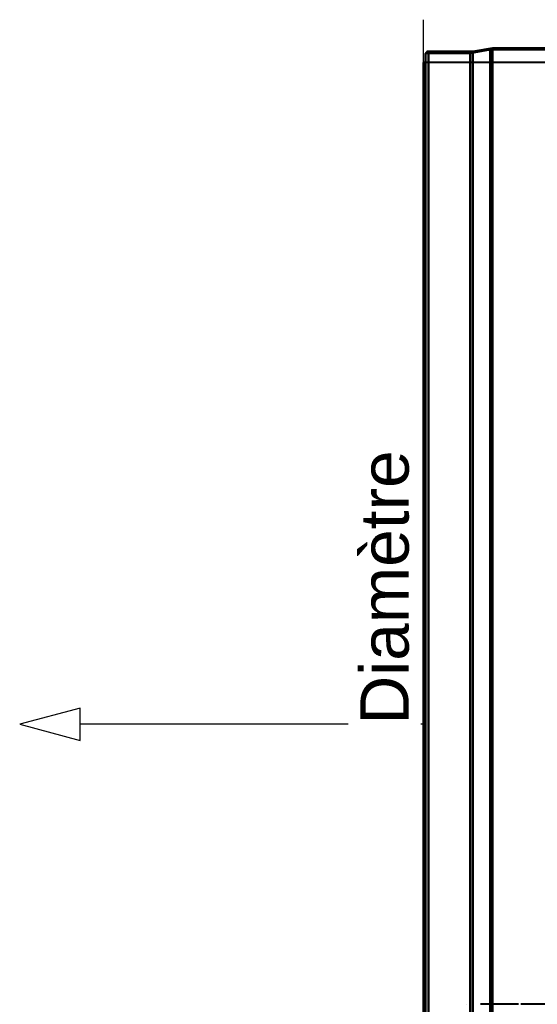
# Model space of a CAD drawing. Header units: millimetres. Extents: x -1087 to 1688, y -120 to 1210.
# Tile 4 of 92: x -902 to -746, y 295 to 593. Entities that reach past the tile are written whole.
import ezdxf

# ---------------------------------------------------------------- set-up
doc = ezdxf.new("R2010")
doc.units = ezdxf.units.MM
doc.layers.add('A-GENM', color=13, linetype='Continuous', lineweight=40)
doc.layers.add('G-IMPT', color=8, linetype='Continuous', lineweight=40)
doc.styles.add('Arial_1', font='arial.ttf', dxfattribs={"height": 14.6304})

# ---------------------------------------------------------------- blocks, each defined once
blk = doc.blocks.new('Souche connecteur circulaire R23 - Souche connecteur circulaire R23-762140-Arrière')
at = {"layer": 'A-GENM'}
for p, q in [((-740, 580), (-780, 580)), ((-780, 580), (-780, 380)), ((-740, 380), (-740, 580)), ((-780, 380), (-780, 180)), ((-740, 180), (-740, 380)), ((-780, 180), (-740, 180))]:
    blk.add_line(p, q, dxfattribs=at)
blk = doc.blocks.new('NEXA 2000 CALQUES_dwg-762145-Arrière')
at = {"layer": 'G-IMPT'}
for p, q in [((-765, 583.34), (-778.39, 583.34)), ((-778.39, 583.34), (-778.39, 383.37)), ((-778.39, 383.37), (-778.39, 583.34)), ((-759.77, 583.78), (-765.77, 582.75)), ((-759, 584.37), (-765, 583.34)), ((-765, 583.34), (-765, 383.37)), ((-765, 383.37), (-765, 583.34)), ((-718.2, 583.78), (-759.77, 583.78)), ((-759.77, 383.37), (-759.77, 583.78)), ((-759.77, 583.78), (-759.77, 383.37)), ((-740, 584.37), (-759, 584.37)), ((-759, 584.37), (-759, 383.37)), ((-759, 383.37), (-759, 584.37)), ((-765.77, 582.75), (-779.3, 582.75)), ((-779.3, 582.75), (-779.3, 383.37)), ((-779.3, 383.37), (-779.3, 582.75)), ((-765.77, 582.75), (-765.77, 383.37)), ((-765.77, 383.37), (-765.77, 582.75)), ((-779.3, 383.37), (-779.3, 184)), ((-779.3, 184), (-779.3, 383.37)), ((-778.39, 383.37), (-778.39, 183.41)), ((-778.39, 183.41), (-778.39, 383.37)), ((-765.77, 383.37), (-765.77, 184)), ((-765.77, 184), (-765.77, 383.37)), ((-765, 383.37), (-765, 183.41)), ((-765, 183.41), (-765, 383.37)), ((-759.77, 182.96), (-759.77, 383.37)), ((-759.77, 383.37), (-759.77, 182.96)), ((-759, 383.37), (-759, 182.37)), ((-759, 182.37), (-759, 383.37)), ((-766.86, 295.37), (-766.86, 295.37)), ((-751.2, 295.37), (-762.63, 295.37)), ((-740, 295.37), (-750.5, 295.37))]:
    blk.add_line(p, q, dxfattribs=at)
at = {"layer": 'G-IMPT', "flags": 128}
blk.add_lwpolyline([(-778.39, 583.34), (-778.64, 583.3), (-778.84, 583.23), (-778.99, 583.14), (-779.17, 582.96), (-779.3, 582.75)], dxfattribs=at)

msp = doc.modelspace()

# ---------------------------------------------------------------- linework, layer by layer
at = {"color": 1, "lineweight": 30}
for p, q in [((-780, 592.94), (-780, 567.06)), ((-780, 180), (-780, 580))]:
    msp.add_line(p, q, dxfattribs=at)
at = {"color": 94, "lineweight": 30}
msp.add_line((-780, 580), (-780, 180), dxfattribs=at)
at = {"color": 5, "lineweight": 30}
msp.add_line((-780, 380), (-883.63, 380), dxfattribs=at)
at = {"color": 5, "lineweight": 30, "flags": 128}
msp.add_lwpolyline([(-901.92, 380), (-883.63, 375.1), (-883.63, 384.9)], close=True, dxfattribs=at)

# ---------------------------------------------------------------- block references
at = {"layer": 'A-GENM'}
msp.add_blockref('Souche connecteur circulaire R23 - Souche connecteur circulaire R23-762140-Arrière', (0, 0), dxfattribs=at)
at = {"layer": 'G-IMPT'}
msp.add_blockref('NEXA 2000 CALQUES_dwg-762145-Arrière', (0, 0), dxfattribs=at)

# ---------------------------------------------------------------- next in the draw order: texts
at = {"color": 5, "lineweight": 30, "insert": (-798.99, 421.34), "char_height": 14.63, "width": 99.2058, "attachment_point": 2, "rotation": 90, "line_spacing_factor": 0.941778, "style": 'Arial_1', "bg_fill": 3, "box_fill_scale": 1.25, "bg_fill_color": 256, "bg_fill_true_color": 13158600, "bg_fill_transparency": 0}
msp.add_mtext('Diamètre', dxfattribs=at)

doc.saveas('drawing.dxf')
